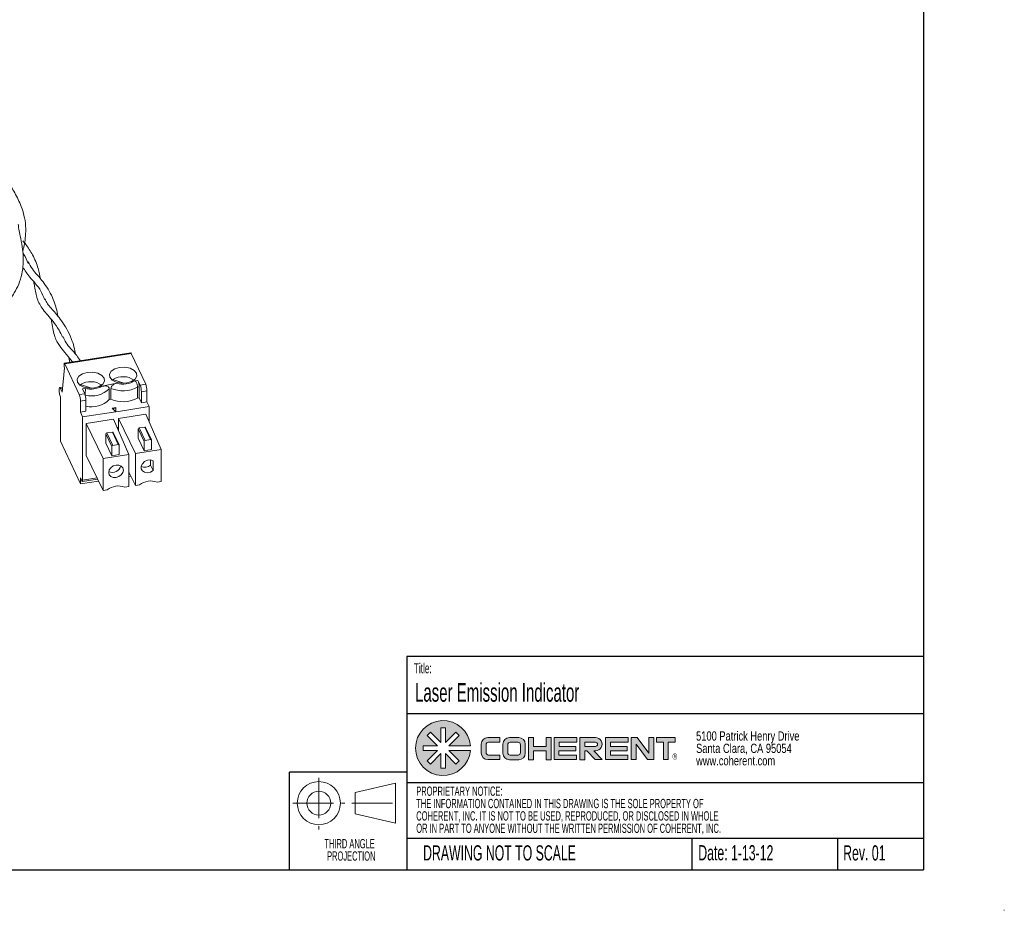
# Paper-space layout 'Sheet1' of a CAD drawing. Header units: millimetres. Extents: x 0 to 864, y 0 to 559.
# Tile 29 of 79: x 555 to 864, y 0 to 279. Entities that reach past the tile are written whole.
import ezdxf

# ---------------------------------------------------------------- set-up
doc = ezdxf.new("R2010")
doc.units = ezdxf.units.MM
doc.linetypes.add('CENTERX2', pattern=[20.319999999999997, 12.7, -2.54, 2.54, -2.54])
doc.styles.add('SLDTEXTSTYLE0', font='TXT', dxfattribs={"width": 0.605})
doc.styles.add('SLDTEXTSTYLE1', font='TXT', dxfattribs={"width": 0.75})

# ---------------------------------------------------------------- blocks, each defined once
blk = doc.blocks.new('COHERENT_LOGO')
at = {"linetype": 'Continuous'}
h = blk.add_hatch(color=7, dxfattribs=at)
edge = h.paths.add_edge_path(flags=0)
edge.add_line((3.495942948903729, 3.147059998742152), (5.790214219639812, 3.147059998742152))
edge.add_arc((2.900362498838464, 2.900362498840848), 2.900362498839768, 4.879329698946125, 355.1206703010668)
edge.add_line((5.790214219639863, 2.653664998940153), (3.495942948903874, 2.653664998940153))
edge.add_line((3.495942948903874, 2.653664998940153), (4.589882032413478, 1.559725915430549))
edge.add_line((4.589882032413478, 1.559725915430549), (4.240999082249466, 1.210842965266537))
edge.add_line((4.240999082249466, 1.210842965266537), (3.147059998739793, 2.317572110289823))
edge.add_line((3.147059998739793, 2.317572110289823), (3.147059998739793, 0.7667624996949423))
edge.add_line((3.147059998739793, 0.7667624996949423), (2.653664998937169, 0.7667624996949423))
edge.add_line((2.653664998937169, 0.7667624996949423), (2.653664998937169, 2.317572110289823))
edge.add_line((2.653664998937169, 2.317572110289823), (1.559725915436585, 1.210842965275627))
edge.add_line((1.559725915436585, 1.210842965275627), (1.210842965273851, 1.559725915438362))
edge.add_line((1.210842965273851, 1.559725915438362), (2.304782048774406, 2.653664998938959))
edge.add_line((2.304782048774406, 2.653664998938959), (0.7914252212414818, 2.653664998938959))
edge.add_line((0.7914252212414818, 2.653664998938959), (0.7914252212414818, 3.147059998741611))
edge.add_line((0.7914252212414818, 3.147059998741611), (2.30478204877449, 3.147059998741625))
edge.add_line((2.30478204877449, 3.147059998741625), (1.21084296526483, 4.240999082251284))
edge.add_line((1.21084296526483, 4.240999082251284), (1.559725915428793, 4.589882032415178))
edge.add_line((1.559725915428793, 4.589882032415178), (2.653664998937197, 3.495942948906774))
edge.add_line((2.653664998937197, 3.495942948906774), (2.653664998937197, 5.033962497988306))
edge.add_line((2.653664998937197, 5.033962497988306), (3.147059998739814, 5.033962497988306))
edge.add_line((3.147059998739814, 5.033962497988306), (3.147059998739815, 3.495942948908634))
edge.add_line((3.147059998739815, 3.495942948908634), (4.240999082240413, 4.589882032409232))
edge.add_line((4.240999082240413, 4.589882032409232), (4.58988203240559, 4.240999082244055))
edge.add_line((4.58988203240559, 4.240999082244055), (3.495942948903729, 3.147059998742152))
h = blk.add_hatch(color=7, dxfattribs=at)
edge = h.paths.add_edge_path(flags=0)
edge.add_arc((7.627658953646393, 2.374729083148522), 0.6934199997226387, 180, 270, ccw=False)
edge.add_line((6.934238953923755, 2.374729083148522), (6.934238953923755, 3.308179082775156))
edge.add_arc((7.627658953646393, 3.308179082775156), 0.6934199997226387, 89.9999999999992, 180, ccw=False)
edge.add_line((7.627658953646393, 4.001599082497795), (8.909780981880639, 4.001599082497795))
edge.add_line((8.909780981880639, 4.001599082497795), (8.909780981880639, 3.52153908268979))
edge.add_line((8.909780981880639, 3.52153908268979), (7.707668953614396, 3.521539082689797))
edge.add_arc((7.707668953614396, 3.254839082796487), 0.2666999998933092, 90, 180.000000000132)
edge.add_line((7.440968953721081, 3.254839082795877), (7.440968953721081, 2.428069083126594))
edge.add_arc((7.707668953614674, 2.428069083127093), 0.2666999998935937, 180.0000000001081, 270.0000000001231)
edge.add_line((7.707668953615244, 2.1613690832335), (8.91071744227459, 2.1613690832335))
edge.add_line((8.91071744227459, 2.1613690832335), (8.91071744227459, 1.681309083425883))
edge.add_line((8.91071744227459, 1.681309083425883), (7.627658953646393, 1.681309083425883))
h = blk.add_hatch(color=7, dxfattribs=at)
edge = h.paths.add_edge_path(flags=0)
edge.add_arc((9.91790698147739, 2.362733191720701), 0.6934199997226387, 179.9999999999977, 270.0000000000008)
edge.add_line((9.91790698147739, 1.669313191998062), (10.90090480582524, 1.669313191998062))
edge.add_arc((10.90090480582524, 2.362733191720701), 0.6934199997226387, 270.0000000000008, 360.0000000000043)
edge.add_line((11.59432480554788, 2.362733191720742), (11.59432480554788, 3.30817908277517))
edge.add_arc((10.90090480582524, 3.308179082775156), 0.6934199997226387, 1.1375e-12, 90)
edge.add_line((10.90090480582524, 4.001599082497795), (9.91790698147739, 4.001599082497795))
edge.add_arc((9.91790698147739, 3.308179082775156), 0.6934199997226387, 90, 180)
edge.add_line((9.224486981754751, 3.308179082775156), (9.224486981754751, 2.362733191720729))
edge = h.paths.add_edge_path(flags=0)
edge.add_arc((9.997916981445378, 2.418609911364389), 0.2666999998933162, 180, 270, ccw=False)
edge.add_line((9.731216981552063, 2.418609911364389), (9.731216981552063, 3.254839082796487))
edge.add_arc((9.997916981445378, 3.254839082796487), 0.2666999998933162, 90.00000000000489, 180, ccw=False)
edge.add_line((9.997916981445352, 3.521539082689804), (10.82089480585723, 3.521539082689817))
edge.add_arc((10.82089480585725, 3.254839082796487), 0.26669999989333, -7.958078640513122e-13, 90.00000000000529, ccw=False)
edge.add_line((11.08759480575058, 3.254839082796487), (11.08759480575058, 2.418609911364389))
edge.add_arc((10.82089480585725, 2.418609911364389), 0.2666999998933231, 270, 360, ccw=False)
edge.add_line((10.82089480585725, 2.151909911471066), (9.997916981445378, 2.151909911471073))
for points in [[(13.80327682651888, 4.001599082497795), (14.3100068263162, 4.001599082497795), (14.3100068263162, 1.66931319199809), (13.80327682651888, 1.66931319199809), (13.80327682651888, 2.61475908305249), (12.44776480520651, 2.61475908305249), (12.44776480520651, 1.66931319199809), (11.94103480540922, 1.66931319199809), (11.94103480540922, 4.001599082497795), (12.44776480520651, 4.001599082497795), (12.44776480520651, 3.068149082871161), (13.80327682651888, 3.068149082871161)], [(15.14477782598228, 2.161369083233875), (17.01233068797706, 2.161369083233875), (17.01233068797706, 1.681309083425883), (14.63004682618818, 1.681309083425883), (14.63004682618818, 4.001599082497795), (17.02680385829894, 4.001599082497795), (17.02680385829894, 3.52153908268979), (15.15925099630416, 3.521539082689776), (15.15925099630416, 3.068149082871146), (16.91540087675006, 3.068149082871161), (16.91540087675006, 2.61475908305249), (15.14477782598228, 2.61475908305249)], [(20.07813866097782, 1.681309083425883), (22.43418223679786, 1.681309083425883), (22.43418223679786, 2.161369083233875), (20.60006737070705, 2.161369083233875), (20.60006737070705, 2.60157205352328), (22.33991493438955, 2.60157205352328), (22.33991493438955, 3.053072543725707), (20.60006737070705, 3.053072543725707), (20.60006737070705, 3.52153908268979), (22.44865540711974, 3.52153908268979), (22.44865540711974, 4.001599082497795), (20.07813866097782, 4.001599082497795)], [(24.50946930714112, 1.681309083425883), (25.1553825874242, 1.681309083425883), (25.1553825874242, 4.001599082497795), (24.64865258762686, 4.001599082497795), (24.64865258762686, 2.355761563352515), (23.40553710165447, 4.001599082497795), (22.78226502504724, 4.001599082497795), (22.78226502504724, 1.681309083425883), (23.28899502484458, 1.681309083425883), (23.28899502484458, 3.297170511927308)], [(26.68557227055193, 3.52153908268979), (27.41824124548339, 3.52153908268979), (27.41824124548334, 4.001599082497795), (25.45473528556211, 4.001599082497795), (25.45473528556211, 3.52153908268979), (26.18529166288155, 3.52153908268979), (26.18529166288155, 1.681309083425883), (26.68557227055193, 1.681309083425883)]]:
    blk.add_hatch(color=7, dxfattribs=at).paths.add_polyline_path(points, flags=0)
h = blk.add_hatch(color=7, dxfattribs=at)
edge = h.paths.add_edge_path(flags=0)
edge.add_arc((19.01250756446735, 3.308179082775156), 0.6934577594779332, -90.59792151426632, 90.59792151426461, ccw=False)
edge.add_line((19.00527097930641, 2.61475908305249), (18.81812836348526, 2.61475908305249))
edge.add_line((18.81812836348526, 2.61475908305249), (19.71665834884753, 1.681309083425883))
edge.add_line((19.71665834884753, 1.681309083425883), (18.99079780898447, 1.681309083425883))
edge.add_line((18.99079780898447, 1.681309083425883), (18.09226782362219, 2.61475908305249))
edge.add_line((18.09226782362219, 2.61475908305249), (17.87044257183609, 2.61475908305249))
edge.add_line((17.87044257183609, 2.61475908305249), (17.87044257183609, 1.669711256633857))
edge.add_line((17.87044257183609, 1.669711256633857), (17.35571157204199, 1.669711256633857))
edge.add_line((17.35571157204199, 1.669711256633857), (17.35571157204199, 4.001599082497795))
edge.add_line((17.35571157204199, 4.001599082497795), (19.00527097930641, 4.001599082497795))
edge = h.paths.add_edge_path(flags=0)
edge.add_arc((19.00527097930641, 3.294844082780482), 0.2266949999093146, 270.0000000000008, 450.0000000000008)
edge.add_line((19.00527097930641, 3.52153908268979), (17.88491574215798, 3.52153908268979))
edge.add_line((17.88491574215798, 3.52153908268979), (17.88491574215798, 3.068149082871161))
edge.add_line((17.88491574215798, 3.068149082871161), (19.00527097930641, 3.068149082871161))
at = {"color": 7, "linetype": 'Continuous', "lineweight": 0}
for p, q in [((1.2108429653, 4.2409990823), (1.5597259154, 4.5898820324)), ((1.2108429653, 4.2409990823), (2.3047820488, 3.1470599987)), ((1.5597259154, 4.5898820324), (2.6536649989, 3.4959429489)), ((2.6536649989, 5.033962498), (3.1470599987, 5.033962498)), ((2.6536649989, 5.033962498), (2.6536649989, 3.4959429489)), ((3.1470599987, 5.033962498), (3.1470599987, 3.4959429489)), ((4.2409990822, 4.5898820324), (3.1470599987, 3.4959429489)), ((4.5898820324, 4.2409990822), (3.4959429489, 3.1470599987)), ((4.2409990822, 4.5898820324), (4.5898820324, 4.2409990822)), ((0.7914252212, 3.1470599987), (2.3047820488, 3.1470599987)), ((0.7914252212, 3.1470599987), (0.7914252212, 2.6536649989)), ((3.4959429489, 3.1470599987), (5.7902142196, 3.1470599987)), ((6.9342389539, 2.3747290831), (6.9342389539, 3.3081790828)), ((7.4409689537, 3.2548390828), (7.4409689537, 2.4280690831)), ((7.6276589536, 4.0015990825), (8.9097809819, 4.0015990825)), ((7.7076689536, 3.5215390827), (8.9097809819, 3.5215390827)), ((8.9097809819, 4.0015990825), (8.9097809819, 3.5215390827)), ((9.2244869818, 3.3081790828), (9.2244869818, 2.3627331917)), ((9.7312169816, 3.2548390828), (9.7312169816, 2.4186099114)), ((9.9179069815, 4.0015990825), (10.9009048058, 4.0015990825)), ((9.9979169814, 3.5215390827), (10.8208948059, 3.5215390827)), ((11.0875948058, 3.2548390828), (11.0875948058, 2.4186099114)), ((11.5943248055, 3.3081790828), (11.5943248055, 2.3627331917)), ((11.9410348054, 4.0015990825), (11.9410348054, 1.669313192)), ((12.4477648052, 4.0015990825), (11.9410348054, 4.0015990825)), ((12.4477648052, 4.0015990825), (12.4477648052, 3.0681490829)), ((13.8032768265, 4.0015990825), (13.8032768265, 3.0681490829)), ((13.8032768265, 4.0015990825), (14.3100068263, 4.0015990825)), ((14.3100068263, 4.0015990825), (14.3100068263, 1.669313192)), ((14.6300468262, 4.0015990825), (14.6300468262, 1.6813090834)), ((14.6300468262, 4.0015990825), (17.0268038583, 4.0015990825)), ((15.1592509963, 3.5215390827), (15.1592509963, 3.0681490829)), ((15.1592509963, 3.5215390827), (17.0268038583, 3.5215390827)), ((17.0268038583, 4.0015990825), (17.0268038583, 3.5215390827)), ((17.355711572, 1.6697112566), (17.355711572, 4.0015990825)), ((17.355711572, 4.0015990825), (19.0052709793, 4.0015990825)), ((17.8849157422, 3.5215390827), (17.8849157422, 3.0681490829)), ((17.8849157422, 3.5215390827), (19.0052709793, 3.5215390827)), ((20.078138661, 4.0015990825), (20.078138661, 1.6813090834)), ((20.078138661, 4.0015990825), (22.4486554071, 4.0015990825)), ((20.6000673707, 3.5215390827), (20.6000673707, 3.0530725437)), ((20.6000673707, 3.5215390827), (22.4486554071, 3.5215390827)), ((22.4486554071, 4.0015990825), (22.4486554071, 3.5215390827)), ((22.782265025, 1.6813090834), (22.782265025, 4.0015990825)), ((22.782265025, 4.0015990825), (23.4055371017, 4.0015990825)), ((23.2889950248, 1.6813090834), (23.2889950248, 3.2971705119)), ((23.2889950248, 3.2971705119), (24.5094693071, 1.6813090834)), ((24.6486525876, 2.3557615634), (23.4055371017, 4.0015990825)), ((24.6486525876, 4.0015990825), (24.6486525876, 2.3557615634)), ((24.6486525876, 4.0015990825), (25.1553825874, 4.0015990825)), ((25.1553825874, 1.6813090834), (25.1553825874, 4.0015990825)), ((25.4547352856, 3.5215390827), (25.4547352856, 4.0015990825)), ((25.4547352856, 4.0015990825), (27.4182412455, 4.0015990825)), ((25.4547352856, 3.5215390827), (26.1852916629, 3.5215390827)), ((26.1852916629, 3.5215390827), (26.1852916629, 1.6813090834)), ((26.6855722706, 1.6813090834), (26.6855722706, 3.5215390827)), ((26.6855722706, 3.5215390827), (27.4182412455, 3.5215390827)), ((27.4182412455, 3.5215390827), (27.4182412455, 4.0015990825)), ((0.7914252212, 2.6536649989), (2.3047820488, 2.6536649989)), ((1.2108429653, 1.5597259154), (2.3047820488, 2.6536649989)), ((2.6536649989, 2.3175721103), (1.5597259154, 1.2108429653)), ((2.6536649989, 0.7667624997), (2.6536649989, 2.3175721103)), ((3.1470599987, 0.7667624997), (3.1470599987, 2.3175721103)), ((3.1470599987, 2.3175721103), (4.2409990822, 1.2108429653)), ((3.4959429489, 2.6536649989), (4.5898820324, 1.5597259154)), ((3.4959429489, 2.6536649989), (5.7902142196, 2.6536649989)), ((7.7076689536, 2.1613690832), (8.9107174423, 2.1613690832)), ((8.9107174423, 2.1613690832), (8.9107174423, 1.6813090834)), ((9.9979169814, 2.1519099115), (10.8208948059, 2.1519099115)), ((12.4477648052, 3.0681490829), (13.8032768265, 3.0681490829)), ((12.4477648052, 1.669313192), (12.4477648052, 2.6147590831)), ((12.4477648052, 2.6147590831), (13.8032768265, 2.6147590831)), ((13.8032768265, 1.669313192), (13.8032768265, 2.6147590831)), ((15.144777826, 2.1613690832), (15.144777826, 2.6147590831)), ((15.144777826, 2.6147590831), (16.9154008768, 2.6147590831)), ((15.144777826, 2.1613690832), (17.012330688, 2.1613690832)), ((15.1592509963, 3.0681490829), (16.9154008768, 3.0681490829)), ((16.9154008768, 3.0681490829), (16.9154008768, 2.6147590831)), ((17.012330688, 1.6813090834), (17.012330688, 2.1613690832)), ((17.8704425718, 1.6697112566), (17.8704425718, 2.6147590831)), ((18.0922678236, 2.6147590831), (17.8704425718, 2.6147590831)), ((17.8849157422, 3.0681490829), (19.0052709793, 3.0681490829)), ((18.0922678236, 2.6147590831), (18.990797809, 1.6813090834)), ((19.7166583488, 1.6813090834), (18.8181283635, 2.6147590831)), ((18.8181283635, 2.6147590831), (19.0052709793, 2.6147590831)), ((20.6000673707, 3.0530725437), (22.3399149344, 3.0530725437)), ((20.6000673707, 2.1613690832), (20.6000673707, 2.6015720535)), ((20.6000673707, 2.6015720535), (22.3399149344, 2.6015720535)), ((20.6000673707, 2.1613690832), (22.4341822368, 2.1613690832)), ((22.3399149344, 2.6015720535), (22.3399149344, 3.0530725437)), ((22.4341822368, 1.6813090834), (22.4341822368, 2.1613690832)), ((1.2108429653, 1.5597259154), (1.5597259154, 1.2108429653)), ((4.2409990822, 1.2108429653), (4.5898820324, 1.5597259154)), ((7.6276589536, 1.6813090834), (8.9107174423, 1.6813090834)), ((9.9179069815, 1.669313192), (10.9009048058, 1.669313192)), ((11.9410348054, 1.669313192), (12.4477648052, 1.669313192)), ((13.8032768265, 1.669313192), (14.3100068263, 1.669313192)), ((14.6300468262, 1.6813090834), (17.012330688, 1.6813090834)), ((17.355711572, 1.6697112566), (17.8704425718, 1.6697112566)), ((18.990797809, 1.6813090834), (19.7166583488, 1.6813090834)), ((20.078138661, 1.6813090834), (22.4341822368, 1.6813090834)), ((22.782265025, 1.6813090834), (23.2889950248, 1.6813090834)), ((24.5094693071, 1.6813090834), (25.1553825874, 1.6813090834)), ((26.1852916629, 1.6813090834), (26.6855722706, 1.6813090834)), ((2.6536649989, 0.7667624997), (3.1470599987, 0.7667624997))]:
    blk.add_line(p, q, dxfattribs=at)
for centre, radius, start, end in [((2.9003624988, 2.9003624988), 2.900362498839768, 4.8793296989, 355.1206703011), ((7.6276589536, 3.3081790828), 0.6934199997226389, 90, 180), ((7.7076689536, 3.2548390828), 0.2666999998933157, 90, 180.0000000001), ((9.9179069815, 3.3081790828), 0.6934199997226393, 90, 180), ((9.9979169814, 3.2548390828), 0.2666999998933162, 90, 180), ((10.8208948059, 3.2548390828), 0.2666999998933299, 0, 90), ((10.9009048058, 3.3081790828), 0.6934199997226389, 0, 90), ((19.0125075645, 3.3081790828), 0.6934577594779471, 269.4020784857, 90.5979215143), ((19.0052709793, 3.2948440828), 0.2266949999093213, 270, 90), ((7.6276589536, 2.3747290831), 0.6934199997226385, 180, 270), ((7.7076689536, 2.4280690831), 0.2666999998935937, 180.0000000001, 270.0000000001), ((9.9179069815, 2.3627331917), 0.6934199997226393, 180, 270), ((9.9979169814, 2.4186099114), 0.2666999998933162, 180, 270), ((10.8208948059, 2.4186099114), 0.2666999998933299, 270, 0), ((10.9009048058, 2.3627331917), 0.6934199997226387, 270, 0)]:
    blk.add_arc(centre, radius, start, end, dxfattribs=at)
at = {"color": 7, "linetype": 'Continuous', "lineweight": 0, "insert": (27.1434484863, 2.3316634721), "char_height": 0.6674452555, "attachment_point": 1, "style": 'SLDTEXTSTYLE0'}
blk.add_mtext('®', dxfattribs=at)
blk = doc.blocks.new('SW_NOTE_0')
at = {"color": 0, "linetype": 'Continuous', "lineweight": 0, "char_height": 2.9104166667, "attachment_point": 2, "style": 'SLDTEXTSTYLE0'}
for s, insert in [('THIRD ANGLE', (13.1423502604, 3.7517242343)), ('PROJECTION', (13.6715470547, -0.1288312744))]:
    blk.add_mtext(s, dxfattribs=dict(at, insert=insert))
blk = doc.blocks.new('3rd Proj')
at = {"color": 7, "linetype": 'CENTERX2', "lineweight": 15}
for p, q in [((648.6811171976, 41.4337455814), (648.6811171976, 25.1490080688)), ((640.5387484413, 33.4354499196), (656.8234859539, 33.4354499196)), ((659.0595635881, 33.4354499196), (673.9656581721, 33.4354499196))]:
    blk.add_line(p, q, dxfattribs=at)
at = {"color": 7, "linetype": 'Continuous', "lineweight": 15}
for p, q in [((672.7110972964, 39.715807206), (660.0923848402, 36.760196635)), ((672.7110972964, 27.1550926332), (672.7110972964, 39.715807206)), ((660.0923848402, 36.760196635), (660.0923848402, 30.1107032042)), ((660.0923848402, 30.1107032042), (672.7110972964, 27.1550926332))]:
    blk.add_line(p, q, dxfattribs=at)
for radius in [6.769482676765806, 3.737615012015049]:
    blk.add_circle((648.6811171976, 33.4354499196), radius, dxfattribs=at)
at = {"color": 7, "linetype": 'Continuous', "lineweight": 0}
blk.add_blockref('SW_NOTE_0', (645.1842610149, 18.4363251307), dxfattribs=at)
blk = doc.blocks.new('SW_NOTE_1')
at = {"color": 0, "linetype": 'Continuous', "lineweight": 0, "char_height": 2.9104166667, "attachment_point": 1, "style": 'SLDTEXTSTYLE0'}
for s, insert in [('PROPRIETARY NOTICE:', (0, 3.7517242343)), ('THE INFORMATION CONTAINED IN THIS DRAWING IS THE SOLE PROPERTY OF', (0, -0.1288312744)), ('COHERENT, INC. IT IS NOT TO BE USED, REPRODUCED, OR DISCLOSED IN WHOLE', (0, -4.009386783)), ('OR IN PART TO ANYONE WITHOUT THE WRITTEN PERMISSION OF COHERENT, INC.', (0, -7.8899422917))]:
    blk.add_mtext(s, dxfattribs=dict(at, insert=insert))
blk = doc.blocks.new('SW_NOTE_2')
at = {"color": 0, "linetype": 'Continuous', "lineweight": 0, "char_height": 2.9104166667, "attachment_point": 1, "style": 'SLDTEXTSTYLE1'}
for s, insert in [('5100 Patrick Henry Drive', (0, 3.7517242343)), ('Santa Clara, CA 95054', (0, -0.1288312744)), ('www.coherent.com', (0, -4.009386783))]:
    blk.add_mtext(s, dxfattribs=dict(at, insert=insert))

psp = doc.layouts.new('Sheet1')

# ---------------------------------------------------------------- linework, layer by layer
at = {"color": 7, "linetype": 'Continuous', "lineweight": 30}
for p, q in [((838.2, 546.1), (838.2, 12.7)), ((838.2, 79.6385844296), (676.0876551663, 79.6385844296)), ((676.0876551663, 79.6385844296), (676.0876551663, 12.697799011)), ((676.0876551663, 61.7828908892), (838.2, 61.7828908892)), ((676.0876551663, 43.3818229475), (639.3022860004, 43.3818229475)), ((639.3022860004, 12.697799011), (639.3022860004, 43.3818229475)), ((676.0876551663, 40.0697992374), (838.2, 40.0697992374)), ((676.0876551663, 22.621875), (838.2, 22.621875)), ((765.5365754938, 22.621875), (765.5365754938, 12.7)), ((811.300882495, 22.621875), (811.300882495, 12.7)), ((25.4, 12.7), (838.2, 12.7))]:
    psp.add_line(p, q, dxfattribs=at)
at = {"color": 7, "linetype": 'Continuous', "lineweight": 15}
for p, q in [((589.511079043, 174.8670033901), (568.6470811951, 171.6396814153)), ((589.6486582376, 174.712467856), (568.7846603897, 171.4851458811)), ((570.0588531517, 173.4468670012), (570.3242738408, 171.8991159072)), ((589.6486582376, 174.712467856), (594.1521096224, 165.0099301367)), ((568.7211515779, 170.1522000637), (567.9305575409, 162.5469436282)), ((568.5517232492, 170.517227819), (568.5517232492, 171.2521145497)), ((568.5517232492, 170.517227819), (568.7211515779, 170.1522000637)), ((568.7846603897, 171.4851458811), (573.2881117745, 161.7826081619)), ((568.0941179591, 164.1203414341), (567.1577388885, 163.9754987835)), ((568.0631588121, 163.8225245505), (567.3870375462, 163.7179395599)), ((573.7369503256, 164.9203547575), (573.7369503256, 164.5934959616)), ((573.7369503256, 164.9203547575), (577.1471376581, 163.7837488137)), ((580.4233995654, 164.3851978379), (585.0707425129, 165.3452339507)), ((583.8791715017, 166.4891918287), (583.8791715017, 166.1623330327)), ((583.8791715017, 166.4891918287), (587.2893588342, 165.3525858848)), ((590.7952767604, 166.1043435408), (591.7146317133, 166.2465528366)), ((592.1028602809, 164.1853159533), (591.6150640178, 164.1098617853)), ((591.6150640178, 164.1098617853), (591.6150640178, 160.6803903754)), ((592.4134431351, 164.7409866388), (591.7146317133, 166.2465528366)), ((592.1028602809, 164.1853159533), (592.1028602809, 160.7558445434)), ((592.4134431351, 164.7409866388), (594.1521096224, 165.0099301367)), ((566.9988089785, 162.8396295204), (566.9988089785, 163.3295540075)), ((567.2317461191, 161.6028873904), (567.4646832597, 161.1010319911)), ((567.9305575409, 162.5469436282), (567.3870375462, 163.7179395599)), ((567.4646832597, 161.1010319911), (567.4646832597, 147.1381841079)), ((573.2881117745, 161.7826081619), (575.0267782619, 162.0515516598)), ((574.3279668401, 163.5571178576), (575.247321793, 163.6993271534)), ((574.3279668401, 163.5571178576), (575.0267782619, 162.0515516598)), ((575.2039916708, 161.5713351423), (575.1945358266, 161.5698724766)), ((575.2039916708, 161.5713351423), (575.2039916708, 161.5347041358)), ((582.7336030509, 160.2081510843), (582.7336030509, 163.6376224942)), ((583.2585265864, 163.7460598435), (583.2585265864, 160.3165884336)), ((592.1028602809, 160.7558445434), (591.6150640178, 160.6803903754)), ((592.1028602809, 160.7558445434), (592.8016717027, 159.2502783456)), ((594.54033819, 162.9486932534), (592.8016717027, 162.6797497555)), ((592.8016717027, 159.2502783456), (592.8016717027, 162.6797497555)), ((594.54033819, 159.5192218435), (594.54033819, 162.9486932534)), ((575.4150068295, 159.9903147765), (573.6763403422, 159.7213712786)), ((573.6763403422, 159.7213712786), (573.6763403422, 156.2918998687)), ((575.4150068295, 159.9903147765), (575.4150068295, 156.5608433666)), ((583.2585265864, 160.3165884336), (582.7336030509, 160.2081510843)), ((583.6424642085, 157.5645558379), (584.8071499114, 157.7447138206)), ((584.8071499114, 157.7447138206), (584.8071499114, 156.3999946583)), ((595.2391496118, 158.0136556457), (585.6040394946, 156.5232604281)), ((592.8016717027, 159.2502783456), (594.54033819, 159.5192218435)), ((594.54033819, 159.5192218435), (595.2391496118, 158.0136556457)), ((595.2391496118, 158.0136556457), (595.2391496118, 153.1885878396)), ((573.6763403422, 156.2918998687), (575.4150068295, 156.5608433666)), ((573.6763403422, 156.2918998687), (574.375151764, 154.7863336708)), ((584.0102618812, 156.2767288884), (574.375151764, 154.7863336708)), ((574.3751517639, 134.944391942), (574.375151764, 154.7863336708)), ((584.8071511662, 156.3999950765), (583.6424642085, 157.5645558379)), ((584.8071499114, 157.4997515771), (583.6424642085, 157.3195935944)), ((584.8071504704, 156.3999946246), (584.0102618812, 156.2767288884)), ((585.6040394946, 156.5232604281), (584.8071504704, 156.3999946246)), ((594.1524830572, 155.6409057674), (585.6040394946, 154.318600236)), ((599.0597668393, 144.5664690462), (594.1524830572, 155.6409057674)), ((584.0102618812, 154.0720686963), (575.4618183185, 152.7497631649)), ((575.4618183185, 152.7497631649), (580.8037687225, 141.7425623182)), ((575.4618183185, 142.7063111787), (575.4618183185, 152.7497631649)), ((588.9175456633, 142.9976319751), (584.0102618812, 154.0720686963)), ((585.3894935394, 151.4683472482), (585.1784815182, 151.435707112)), ((585.2218601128, 151.33781314), (585.2550164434, 151.4475458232)), ((585.2980792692, 151.1658067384), (585.3894935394, 151.4683472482)), ((585.6040394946, 154.318600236), (590.9459898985, 143.3113993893)), ((585.6040394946, 150.4753357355), (585.6040394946, 154.318600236)), ((593.8534230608, 151.6073285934), (592.1147565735, 151.3383850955)), ((595.6780973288, 147.6761279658), (593.8534230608, 151.6073285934)), ((595.9502139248, 147.5574691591), (594.1255396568, 151.4886697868)), ((583.5074319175, 145.5485612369), (581.6827576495, 149.4797618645)), ((581.6827576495, 149.4797618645), (581.6827576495, 146.5402149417)), ((583.7112018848, 150.0384915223), (581.9725353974, 149.7695480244)), ((581.9725353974, 149.7695480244), (583.7972096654, 145.8383473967)), ((585.5358761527, 146.1072908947), (583.7112018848, 150.0384915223)), ((585.8079927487, 145.988632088), (583.9833184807, 149.9198327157)), ((593.6496530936, 147.117398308), (591.8249788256, 151.0485989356)), ((591.8249788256, 151.0485989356), (591.8249788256, 148.1090520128)), ((592.1147565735, 151.3383850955), (593.9394308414, 147.4071844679)), ((573.6763403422, 133.7553734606), (567.4646832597, 147.1381841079)), ((581.6827576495, 146.5402149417), (583.5074319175, 142.6090143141)), ((583.5074319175, 145.5485612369), (583.5074319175, 142.6090143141)), ((583.7972096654, 145.8383473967), (585.5358761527, 146.1072908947)), ((585.8256539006, 145.9071525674), (585.8256539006, 142.9676056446)), ((591.8249788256, 148.1090520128), (593.6496530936, 144.1778513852)), ((593.6496530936, 147.117398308), (593.6496530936, 144.1778513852)), ((593.9394308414, 147.4071844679), (595.6780973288, 147.6761279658)), ((595.9678750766, 147.4759896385), (595.9678750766, 144.5364427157)), ((575.4618183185, 142.7063111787), (580.8037687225, 131.699110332)), ((580.8037687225, 141.7425623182), (588.9175456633, 142.9976319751)), ((583.5074319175, 142.6090143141), (585.8256539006, 142.9676056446)), ((588.9175456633, 142.9976319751), (588.9175456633, 132.9541799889)), ((590.9459898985, 143.3113993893), (599.0597668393, 144.5664690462)), ((590.9459898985, 143.3113993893), (590.945989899, 133.2679478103)), ((593.6496530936, 144.1778513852), (595.9678750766, 144.5364427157)), ((599.0597668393, 144.5664690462), (599.0597668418, 134.5230170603)), ((580.8037687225, 131.699110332), (580.8037687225, 141.7425623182)), ((595.6753099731, 139.6518337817), (595.6753099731, 141.264111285)), ((595.6753099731, 139.6518337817), (596.4517671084, 137.9789824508)), ((596.4517671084, 137.9789824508), (596.4517671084, 141.0385598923)), ((588.9175456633, 137.4475995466), (590.945989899, 133.2679478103)), ((588.9175456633, 137.1938643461), (589.0320882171, 137.2115822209)), ((588.9175456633, 136.8210478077), (589.20038713, 136.8647987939)), ((589.520044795, 136.2061374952), (588.9175456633, 136.1129406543)), ((574.1422146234, 134.7113606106), (573.6763403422, 135.7150714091)), ((573.6763403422, 135.7150714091), (573.6763403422, 133.7553734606)), ((579.3778234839, 134.6373004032), (573.6763403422, 133.7553734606)), ((574.279793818, 134.5568250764), (579.0581658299, 135.2959617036)), ((574.3751517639, 134.944391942), (578.8898669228, 135.6427451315)), ((587.6097302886, 132.7518821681), (588.9175456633, 132.9541799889)), ((592.2538052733, 133.4702452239), (590.945989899, 133.2679478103)), ((599.0597668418, 134.5230170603), (597.7519514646, 134.3207192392)), ((580.8037687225, 131.699110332), (582.1115840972, 131.9014081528)), ((838.2, 12.7), (838.2, 22.621875)), ((811.300882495, 12.7), (838.2, 12.7)), ((863.473, 0), (863.6, 0)), ((863.6, 0), (863.6, 0.127))]:
    psp.add_line(p, q, dxfattribs=at)
at = {"color": 7, "linetype": 'Continuous', "lineweight": 15, "flags": 128}
for points in [[(589.511079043, 174.8670033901), (589.5192452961, 174.8674330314), (589.5595170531, 174.8485796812), (589.6032144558, 174.796254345), (589.6486582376, 174.712467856)], [(568.7846603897, 171.4851458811), (568.739216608, 171.5689323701), (568.6955192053, 171.6212577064), (568.6552474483, 171.6401110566), (568.619948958, 171.6247678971), (568.5909802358, 171.5758178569), (568.5694545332, 171.4951420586), (568.556199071, 171.3858408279), (568.5517232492, 171.2521145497)], [(591.2847929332, 168.5109073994), (590.5341026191, 169.3896832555), (589.2580155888, 170.035724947), (587.650804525, 170.350678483), (585.9571527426, 170.2865950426), (584.4349033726, 169.8532307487), (583.3158050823, 169.1165613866), (582.7702304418, 168.1887381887), (582.8812382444, 167.2110138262), (583.6319285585, 166.3322379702), (584.9080155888, 165.6861962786), (586.5152266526, 165.3712427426), (588.208878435, 165.435326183), (589.731127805, 165.8686904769), (590.8502260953, 166.605359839), (591.3958007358, 167.5331830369), (591.2847929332, 168.5109073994)], [(581.1425717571, 166.9420703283), (580.391881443, 167.8208461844), (579.1157944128, 168.4668878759), (577.5085833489, 168.7818414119), (575.8149315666, 168.7177579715), (574.2926821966, 168.2843936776), (573.1735839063, 167.5477243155), (572.6280092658, 166.6199011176), (572.7390170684, 165.6421767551), (573.4897073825, 164.7634008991), (574.7657944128, 164.1173592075), (576.3730054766, 163.8024056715), (578.066657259, 163.8664891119), (579.5889066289, 164.2998534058), (580.7080049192, 165.0365227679), (581.2535795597, 165.9643459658), (581.1425717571, 166.9420703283)], [(567.3870375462, 163.7179395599), (567.3112979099, 163.8575837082), (567.2384689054, 163.944792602), (567.1713493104, 163.9762148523), (567.1125184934, 163.9506429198), (567.0642372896, 163.8690595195), (567.0283611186, 163.7345998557), (567.0062686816, 163.5524311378), (566.9988089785, 163.3295540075)], [(587.178879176, 138.0744058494), (587.0024150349, 138.797053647), (586.4998876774, 139.3550925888), (585.7478023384, 139.6635663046), (584.8606571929, 139.6755124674), (583.9735120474, 139.3891123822), (583.2214267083, 138.8479678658), (582.7188993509, 138.1344632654), (582.5424352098, 137.3572231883), (582.7188993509, 136.6345753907), (583.2214267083, 136.0765364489), (583.9735120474, 135.7680627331), (584.8606571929, 135.7561165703), (585.7478023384, 136.0425166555), (586.4998876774, 136.5836611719), (587.0024150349, 137.2971657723), (587.178879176, 138.0744058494)], [(596.4517671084, 141.0385598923), (595.6140258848, 141.2695588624), (594.6757839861, 141.174148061), (593.7913314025, 140.7680173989), (593.1061126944, 140.1179533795), (592.7328092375, 139.3308563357), (592.7328092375, 138.536161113), (593.1061126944, 137.8645520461), (593.7913314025, 137.4264724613), (594.6757839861, 137.2939627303), (595.6140258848, 137.4888135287), (596.4517671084, 137.9789824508)], [(574.1422146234, 134.7113606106), (574.1876584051, 134.6275741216), (574.2313558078, 134.5752487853), (574.2716275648, 134.5563954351), (574.3069260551, 134.5717385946), (574.3358947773, 134.6206886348), (574.3574204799, 134.7013644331), (574.3706759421, 134.8106656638), (574.3751517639, 134.944391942)]]:
    psp.add_lwpolyline(points, dxfattribs=at)
at = {"color": 7, "linetype": 'Continuous', "lineweight": 15}
for centre, radius, start, end in [((587.0697618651, 161.4403282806), 5.972511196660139, 54.7626103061, 122.2905234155), ((576.927540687, 159.8714912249), 5.972511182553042, 54.762609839, 122.2905234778), ((576.9260221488, 170.9047907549), 7.3984282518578, 256.8853937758, 298.2109362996), ((587.0516188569, 172.7754709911), 9.793764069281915, 247.213605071, 297.7719914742), ((587.055586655, 172.3415381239), 7.272405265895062, 254.1614163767, 300.9460115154), ((586.3806919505, 164.1747398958), 5.72217810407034, 0.1058974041, 21.2272035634), ((587.0795033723, 162.669173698), 5.722178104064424, 0.1058974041, 21.2272035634), ((588.8181698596, 162.9381171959), 5.722178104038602, 0.105897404, 21.2272035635), ((570.4321099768, 162.8459751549), 3.433306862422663, 180.105897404, 201.2272035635), ((567.9541720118, 159.710795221), 5.722178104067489, 0.1058974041, 21.2272035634), ((569.6928384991, 159.9797387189), 5.722178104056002, 0.105897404, 21.2272035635), ((577.0721162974, 169.5160399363), 8.161386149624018, 256.7678013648, 313.9230630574), ((587.0516188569, 169.3459995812), 9.79376406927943, 247.2136050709, 297.7719914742), ((577.0996093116, 166.044027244), 8.111678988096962, 258.0137950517, 313.9916349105), ((593.9140139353, 151.3749320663), 0.2401653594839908, 28.2669909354, 104.6129546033), ((582.0067276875, 149.4455789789), 0.3257684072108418, 96.0247979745, 173.976865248), ((583.7717927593, 149.8060949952), 0.2401653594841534, 28.2669909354, 104.6129546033), ((592.1489488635, 151.01441605), 0.3257684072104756, 96.0247979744, 173.976865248), ((583.8314019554, 145.5143783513), 0.3257684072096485, 96.0247979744, 173.9768652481), ((585.5986438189, 145.8883194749), 0.2277899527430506, 4.7424823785, 105.9948311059), ((593.9736231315, 147.0832154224), 0.3257684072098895, 96.0247979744, 173.9768652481), ((595.7408649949, 147.457156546), 0.2277899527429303, 4.7424823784, 105.9948311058), ((583.7716308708, 140.0620858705), 2.676533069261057, 243.3540656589, 346.44285723), ((593.8909230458, 141.6206632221), 2.657127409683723, 243.6967604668, 312.1866042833), ((585.6140182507, 127.4563150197), 5.659142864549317, 69.3503475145, 128.2357303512), ((595.7562394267, 129.0251520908), 5.659142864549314, 69.3503475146, 128.2357303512)]:
    psp.add_arc(centre, radius, start, end, dxfattribs=at)
for points, knots in [([(555.5508704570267, 206.8763338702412), (555.6199516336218, 207.0898978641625), (555.8877918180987, 207.9179239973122), (556.2467841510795, 209.7250604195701), (556.560081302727, 212.4158937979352), (556.5062980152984, 215.542585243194), (555.8530736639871, 218.6605774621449), (554.9484829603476, 221.3266325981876), (553.551601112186, 224.3270197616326), (551.7888478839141, 227.2405779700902), (550.0896854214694, 229.8728076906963), (549.3428324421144, 231.4398390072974), (549.0471876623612, 232.0601547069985)], [0, 0, 0, 0, 0.0270493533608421, 0.1048752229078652, 0.1987414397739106, 0.3162313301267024, 0.4266186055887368, 0.524228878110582, 0.6079852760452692, 0.7785696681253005, 0.9123459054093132, 1, 1, 1, 1]), ([(550.722608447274, 190.6286469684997), (551.0764298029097, 191.0534531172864), (551.850284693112, 191.982561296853), (553.1070923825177, 193.9354946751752), (554.4158698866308, 196.4554922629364), (555.36968086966, 199.5303836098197), (555.7566430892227, 202.4977944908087), (555.7716500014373, 205.4116242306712), (555.4270180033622, 208.4599177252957), (554.8201506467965, 211.2536352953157), (554.3399259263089, 213.5393461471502), (554.2139178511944, 214.755703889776), (554.1603941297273, 215.2723691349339)], [0, 0, 0, 0, 0.0640443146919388, 0.1400735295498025, 0.2480850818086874, 0.3642509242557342, 0.4733558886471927, 0.561467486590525, 0.6782880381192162, 0.8220324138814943, 0.9244057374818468, 1, 1, 1, 1]), ([(561.1452455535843, 198.1190232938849), (560.9322842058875, 199.1744472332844), (560.4348380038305, 201.6397614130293), (558.8853514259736, 205.4657228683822), (556.9315083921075, 208.4315867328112), (555.9087128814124, 209.6505798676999), (555.5800749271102, 210.042258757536)], [0, 0, 0, 0, 0.2535038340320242, 0.5921474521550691, 0.8689514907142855, 1, 1, 1, 1]), ([(555.6203791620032, 206.2005872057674), (555.7301376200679, 206.0578891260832), (556.4374118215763, 205.1383547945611), (556.8663484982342, 203.9264420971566), (557.2287205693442, 202.9026002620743)], [0, 0, 0, 0, 0.1551851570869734, 1, 1, 1, 1]), ([(555.5877476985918, 201.7800636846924), (556.2603881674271, 200.7520634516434), (557.75040637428, 198.474860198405), (560.9621297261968, 195.2919324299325), (562.0954375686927, 192.4520067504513), (562.4600141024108, 191.5384242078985)], [0, 0, 0, 0, 0.3582322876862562, 0.7935481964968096, 1, 1, 1, 1]), ([(566.6590210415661, 186.2332755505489), (566.6116516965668, 186.5067017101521), (566.3162240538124, 188.211974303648), (565.0617318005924, 192.5237107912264), (561.8937055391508, 197.5383252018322), (558.6027519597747, 200.8954962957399), (557.6662904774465, 202.7026329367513), (557.294042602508, 203.4209783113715)], [0, 0, 0, 0, 0.0464131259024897, 0.2894640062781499, 0.5401699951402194, 0.8172153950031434, 0.9999999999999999, 0.9999999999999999, 0.9999999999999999, 0.9999999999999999]), ([(559.020464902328, 197.0987193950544), (559.1183893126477, 196.650176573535), (559.5542839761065, 194.6535608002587), (559.9157560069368, 191.7119586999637), (561.8272897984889, 188.3777883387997), (564.614837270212, 185.3834170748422), (566.9034521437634, 182.3674376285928), (567.7103001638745, 180.5364596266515), (568.051527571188, 179.7621132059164)], [0, 0, 0, 0, 0.0620949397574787, 0.2764055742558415, 0.505111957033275, 0.7489382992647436, 0.8938224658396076, 1, 1, 1, 1]), ([(572.1643257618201, 174.4427761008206), (572.1642386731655, 174.4432653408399), (571.9202003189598, 175.8142054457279), (570.9110487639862, 179.9191399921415), (567.9471741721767, 184.8788311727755), (564.674836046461, 188.6943368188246), (563.0438368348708, 190.4815567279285), (562.6795067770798, 191.6566396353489), (562.6409956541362, 191.7808505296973)], [0, 0, 0, 0, 8.30502537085e-05, 0.2327220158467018, 0.5071680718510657, 0.7393082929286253, 0.9724438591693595, 1, 1, 1, 1]), ([(564.4704980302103, 185.4459028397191), (564.6307222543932, 184.6523813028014), (565.138013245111, 182.1399876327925), (565.6051256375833, 179.3570587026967), (567.3652523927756, 176.6362544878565), (569.2098903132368, 174.5380046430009), (570.5461709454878, 172.8527266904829), (571.1954515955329, 172.033872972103)], [0, 0, 0, 0, 0.1372694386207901, 0.4346131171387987, 0.6392221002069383, 0.824702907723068, 1, 1, 1, 1]), ([(573.672421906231, 172.4170200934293), (573.2883240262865, 172.9655417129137), (571.6862944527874, 175.2533644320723), (569.25989408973, 177.4574012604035), (568.5700210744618, 179.2778101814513), (568.335747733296, 179.8960011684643)], [0, 0, 0, 0, 0.1723725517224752, 0.7189467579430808, 1, 1, 1, 1]), ([(580.4233995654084, 164.3851978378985), (580.8187935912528, 164.4513476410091), (581.407055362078, 164.5497644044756), (582.1277443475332, 164.4240010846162), (582.5142119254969, 164.1998780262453), (582.7069324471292, 163.9094501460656), (582.725558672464, 163.7196110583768), (582.7336030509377, 163.6376224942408)], [0, 0, 0, 0, 0.3923175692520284, 0.583684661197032, 0.7768358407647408, 0.9036188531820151, 0.9999999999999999, 0.9999999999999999, 0.9999999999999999, 0.9999999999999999]), ([(583.2585265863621, 163.7460598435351), (583.2728938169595, 163.8694915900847), (583.3016002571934, 164.1161143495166), (583.5215636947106, 164.4848192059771), (583.8534611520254, 164.819568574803), (584.3752541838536, 165.155113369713), (584.8064566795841, 165.2729880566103), (585.0707425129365, 165.3452339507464)], [0, 0, 0, 0, 0.1628681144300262, 0.3254185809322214, 0.4958458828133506, 0.6910018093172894, 1, 1, 1, 1]), ([(591.6150640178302, 164.1098617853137), (591.6068019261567, 164.2518686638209), (591.5902819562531, 164.5358100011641), (591.461198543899, 165.0190227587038), (591.2675121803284, 165.4827202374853), (591.0377603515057, 165.8518032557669), (590.8724334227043, 166.0348734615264), (590.7984512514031, 166.1014853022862), (590.7952767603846, 166.1043435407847)], [0, 0, 0, 0, 0.2041152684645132, 0.4081264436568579, 0.6151091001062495, 0.8292778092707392, 0.992674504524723, 0.9999999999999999, 0.9999999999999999, 0.9999999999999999, 0.9999999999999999]), ([(575.2039916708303, 161.5713351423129), (575.2041196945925, 161.7146398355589), (575.2043756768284, 162.0011761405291), (575.2072522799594, 162.5048009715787), (575.214289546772, 162.9995471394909), (575.2272309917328, 163.4061708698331), (575.240320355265, 163.6168391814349), (575.2470337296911, 163.6959333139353), (575.2473217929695, 163.6993271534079)], [0, 0, 0, 0, 0.2041152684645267, 0.4081264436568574, 0.6151091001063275, 0.8292778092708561, 0.9926745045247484, 1, 1, 1, 1])]:
    psp.add_open_spline(points, degree=3, knots=knots, dxfattribs=at)

# ---------------------------------------------------------------- block references
at = {"color": 7, "linetype": 'Continuous', "xscale": 2.97, "yscale": 2.97, "zscale": 2.97}
psp.add_blockref('COHERENT_LOGO', (678.8533561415, 42.2877005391), dxfattribs=at)
at = {"color": 7, "linetype": 'Continuous', "lineweight": 0}
for name, p in [('SW_NOTE_2', (766.8758339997, 52.3958358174)), ('SW_NOTE_1', (679.0625632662, 35.0838728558))]:
    psp.add_blockref(name, p, dxfattribs=at)
at = {"color": 7, "linetype": 'Continuous'}
psp.add_blockref('3rd Proj', (-0.1866521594, 0.1749435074), dxfattribs=at)

# ---------------------------------------------------------------- texts
at = {"color": 7, "linetype": 'Continuous', "lineweight": 0, "attachment_point": 1, "style": 'SLDTEXTSTYLE0'}
for s, insert, char_height in [('Title:', (678.3372594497, 77.5214134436), 3.175), ('Laser Emission Indicator', (678.6762765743, 71.2580564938), 5.8208333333), ('DRAWING NOT TO SCALE', (681.2119733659, 20.3902881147), 4.7625), ('Date: 1-13-12', (767.5640553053, 20.440946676), 4.7625), ('Rev. 01', (813.0377077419, 20.3902881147), 4.7625)]:
    psp.add_mtext(s, dxfattribs=dict(at, insert=insert, char_height=char_height))

doc.saveas('drawing.dxf')
